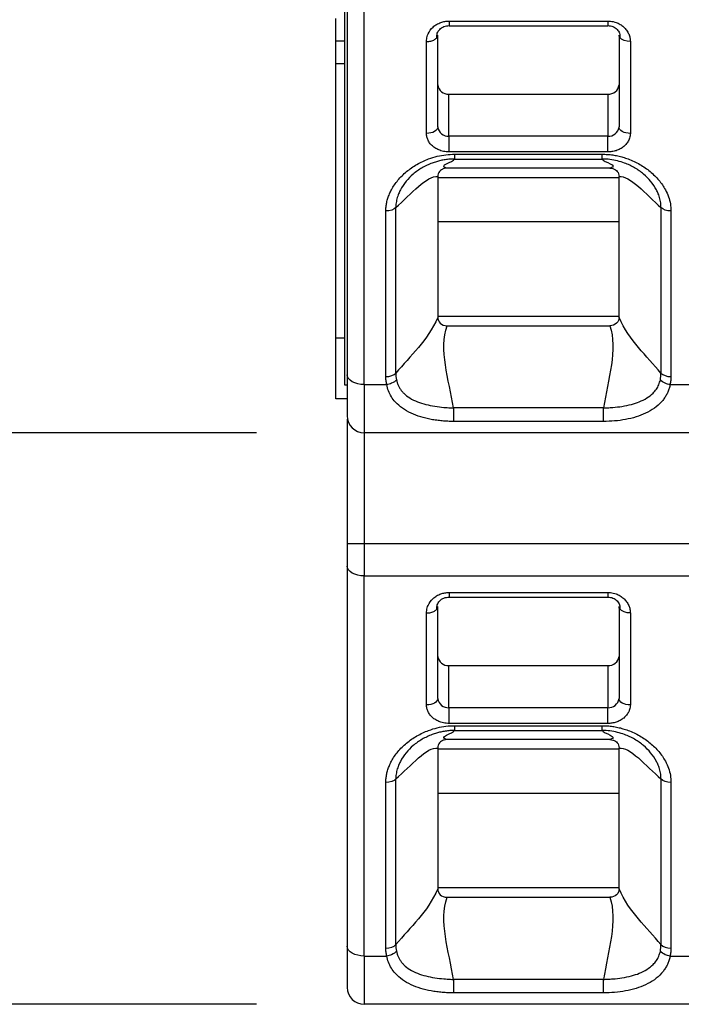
# Model space of a CAD drawing. Header units: millimetres. Extents: x 3 to 274, y 6 to 213.
# Tile 3 of 30: x 54.62 to 62.41, y 58.56 to 70.16. Entities that reach past the tile are written whole.
import ezdxf

# ---------------------------------------------------------------- set-up
doc = ezdxf.new("R2010")
doc.units = ezdxf.units.MM
doc.layers.add('DIMENSIONS', color=140, linetype='Continuous', lineweight=25)
doc.styles.add('SLDTEXTSTYLE0', font='TXT', dxfattribs={"width": 0.7})
doc.dimstyles.new('SLDDIMSTYLE1', dxfattribs={"dimtxt": 2.158008, "dimasz": 3.302, "dimexe": 0, "dimexo": 0.0625, "dimgap": 0.539502, "dimtad": 0, "dimtih": 1, "dimtoh": 1, "dimlfac": 1.5, "dimrnd": 1e-09, "dimzin": 12, "dimdsep": 46, "dimtxsty": 'SLDTEXTSTYLE0', "dimsah": 1, "dimcen": 0.09, "dimadec": 0, "dimazin": 3, "dimtfac": 1, "dimtofl": 0, "dimtmove": 0, "dimatfit": 3, "dimfxl": 1, "dimfrac": 2, "dimtolj": 1, "dimtzin": 12, "dimarcsym": 0})

# ---------------------------------------------------------------- blocks, each defined once
blk = doc.blocks.new('_D_1')
at = {"layer": 'DIMENSIONS', "transparency": 16777216}
for p, q in [((57.407, 125.996), (46.718, 125.996)), ((49.893, 125.996), (49.893, 103.089)), ((46.686, 99.176), (45.962, 99.176)), ((45.962, 99.176), (45.962, 95.746)), ((53.099, 99.176), (53.824, 99.176)), ((53.824, 99.176), (53.824, 95.746)), ((45.962, 95.746), (46.686, 95.746)), ((53.824, 95.746), (53.099, 95.746)), ((49.893, 65.295), (49.893, 95.263)), ((57.407, 65.295), (46.718, 65.295))]:
    blk.add_line(p, q, dxfattribs=at)
for points in [[(49.893, 125.996), (49.385, 122.694), (50.401, 122.694)], [(49.893, 65.295), (50.401, 68.597), (49.385, 68.597)]]:
    blk.add_solid(points, dxfattribs=at)
at = {"layer": 'DIMENSIONS', "transparency": 16777216, "char_height": 2.1167, "attachment_point": 1, "style": 'SLDTEXTSTYLE0'}
for s, insert in [('91.1', (46.686, 102.388)), ('3.58', (46.686, 98.475))]:
    blk.add_mtext(s, dxfattribs=dict(at, insert=insert))
blk = doc.blocks.new('_D_2')
at = {"layer": 'DIMENSIONS', "transparency": 16777216}
for p, q in [((57.407, 132.729), (36.494, 132.729)), ((39.669, 132.729), (39.669, 103.089)), ((36.462, 99.176), (35.738, 99.176)), ((35.738, 99.176), (35.738, 95.746)), ((42.875, 99.176), (43.6, 99.176)), ((43.6, 99.176), (43.6, 95.746)), ((35.738, 95.746), (36.462, 95.746)), ((43.6, 95.746), (42.875, 95.746)), ((39.669, 58.562), (39.669, 95.263)), ((57.407, 58.562), (36.494, 58.562))]:
    blk.add_line(p, q, dxfattribs=at)
for points in [[(39.669, 132.729), (39.161, 129.427), (40.177, 129.427)], [(39.669, 58.562), (40.177, 61.864), (39.161, 61.864)]]:
    blk.add_solid(points, dxfattribs=at)
at = {"layer": 'DIMENSIONS', "transparency": 16777216, "char_height": 2.1167, "attachment_point": 1, "style": 'SLDTEXTSTYLE0'}
for s, insert in [('111.3', (35.565, 102.388)), ('4.38', (36.462, 98.475))]:
    blk.add_mtext(s, dxfattribs=dict(at, insert=insert))

msp = doc.modelspace()

# ---------------------------------------------------------------- linework, layer by layer
for p, q in [((58.4438, 71.8618), (58.4438, 65.8618)), ((58.4771, 70.4577), (58.4771, 65.9784)), ((58.6771, 65.8637), (58.6771, 70.343)), ((58.3438, 69.9121), (58.3438, 70.1788)), ((59.6771, 70.1479), (61.5438, 70.1479)), ((59.6771, 70.0911), (61.5438, 70.0911)), ((59.5438, 68.8995), (59.5438, 69.9824)), ((61.6771, 69.9824), (61.6771, 68.8995)), ((58.4438, 69.9121), (58.3438, 69.9121)), ((58.3438, 69.6455), (58.3438, 69.9121)), ((59.4105, 68.823), (59.4105, 69.9059)), ((61.8105, 69.9059), (61.8105, 68.823)), ((58.3438, 69.6455), (58.4438, 69.6455)), ((58.3438, 66.4121), (58.3438, 69.6455)), ((59.6751, 68.7902), (59.6751, 69.2873)), ((59.6751, 69.2873), (61.5458, 69.2873)), ((61.5458, 69.2873), (61.5458, 68.7902)), ((59.6771, 68.6045), (59.6771, 68.7902)), ((61.5438, 68.7902), (59.6771, 68.7902)), ((61.5438, 68.6045), (61.5438, 68.7902)), ((61.5438, 68.6045), (59.6771, 68.6045)), ((59.741, 68.5783), (61.4799, 68.5783)), ((59.741, 68.5219), (61.4799, 68.5219)), ((61.5703, 68.4136), (59.6507, 68.4136)), ((59.5438, 68.314), (59.5438, 68.3044)), ((59.5438, 68.3044), (59.5438, 66.666)), ((59.5438, 68.3044), (61.6771, 68.3044)), ((61.6771, 68.3044), (61.6771, 68.314)), ((61.6771, 66.666), (61.6771, 68.3044)), ((58.932, 65.9579), (58.932, 67.9096)), ((59.0497, 65.9984), (59.0497, 67.9502)), ((62.1712, 67.9502), (62.1712, 65.9984)), ((62.289, 67.9096), (62.289, 65.9579)), ((59.5438, 67.784), (61.6771, 67.784)), ((59.5438, 66.666), (59.5438, 66.6555)), ((61.6771, 66.666), (59.5438, 66.666)), ((61.6771, 66.6555), (61.6771, 66.666)), ((59.6527, 66.5568), (61.5683, 66.5568)), ((58.4438, 66.4121), (58.3438, 66.4121)), ((58.3438, 65.6955), (58.3438, 66.4121)), ((58.4438, 65.8618), (58.4771, 65.8618)), ((58.6771, 65.8637), (58.9421, 65.8637)), ((58.6771, 65.8637), (58.6771, 65.2952)), ((62.2788, 65.8637), (62.5421, 65.8637)), ((58.4771, 65.6955), (58.3438, 65.6955)), ((61.4945, 65.5885), (59.7265, 65.5885)), ((58.4771, 65.4579), (58.4771, 63.992)), ((61.4945, 65.4297), (59.7265, 65.4297)), ((73.3438, 65.2952), (58.6771, 65.2952)), ((58.6771, 65.2952), (58.6771, 63.992)), ((58.4771, 63.992), (58.6771, 63.992)), ((58.6771, 63.992), (58.6771, 63.6096)), ((58.6771, 63.992), (73.3438, 63.992)), ((58.4771, 63.7244), (58.4771, 59.2451)), ((58.6771, 63.6096), (73.3438, 63.6096)), ((58.6771, 59.1304), (58.6771, 63.6096)), ((59.6771, 63.4146), (61.5438, 63.4146)), ((59.6771, 63.3577), (61.5438, 63.3577)), ((59.5438, 62.1661), (59.5438, 63.2491)), ((61.6771, 63.2491), (61.6771, 62.1661)), ((59.4105, 62.0896), (59.4105, 63.1726)), ((61.8105, 63.1726), (61.8105, 62.0896)), ((59.6751, 62.0569), (59.6751, 62.554)), ((59.6751, 62.554), (61.5458, 62.554)), ((61.5458, 62.554), (61.5458, 62.0569)), ((59.6771, 61.8712), (59.6771, 62.0569)), ((61.5438, 62.0569), (59.6771, 62.0569)), ((61.5438, 61.8712), (61.5438, 62.0569)), ((61.5438, 61.8712), (59.6771, 61.8712)), ((59.741, 61.8449), (61.4799, 61.8449)), ((59.741, 61.7886), (61.4799, 61.7886)), ((61.5703, 61.6802), (59.6507, 61.6802)), ((59.5438, 61.5806), (59.5438, 61.571)), ((59.5438, 61.571), (59.5438, 59.9327)), ((59.5438, 61.571), (61.6771, 61.571)), ((61.6771, 61.571), (61.6771, 61.5806)), ((61.6771, 59.9327), (61.6771, 61.571)), ((58.932, 59.2245), (58.932, 61.1763)), ((59.0497, 59.2651), (59.0497, 61.2169)), ((62.1712, 61.2169), (62.1712, 59.2651)), ((62.289, 61.1763), (62.289, 59.2245)), ((59.5438, 61.0507), (61.6771, 61.0507)), ((59.5438, 59.9327), (59.5438, 59.9222)), ((61.6771, 59.9327), (59.5438, 59.9327)), ((61.6771, 59.9222), (61.6771, 59.9327)), ((59.6527, 59.8235), (61.5683, 59.8235)), ((58.6771, 59.1304), (58.9421, 59.1304)), ((58.6771, 59.1304), (58.6771, 58.5618)), ((62.2788, 59.1304), (62.5421, 59.1304)), ((61.4945, 58.8552), (59.7265, 58.8552)), ((61.4945, 58.6963), (59.7265, 58.6963)), ((73.3438, 58.5618), (58.6771, 58.5618))]:
    msp.add_line(p, q)
at = {"flags": 128}
for points in [[(59.5438, 68.8995), (59.5412, 68.8845), (59.5337, 68.8702), (59.5213, 68.857), (59.5048, 68.8454), (59.4845, 68.8359), (59.4615, 68.8288), (59.4365, 68.8244), (59.4105, 68.823)], [(61.8105, 68.823), (61.7845, 68.8244), (61.7594, 68.8288), (61.7364, 68.8359), (61.7162, 68.8454), (61.6996, 68.857), (61.6873, 68.8702), (61.6797, 68.8845), (61.6771, 68.8995)], [(58.6771, 65.8637), (58.6381, 65.8659), (58.6006, 65.8725), (58.566, 65.8831), (58.5357, 65.8973), (58.5108, 65.9147), (58.4924, 65.9345), (58.481, 65.9561), (58.4771, 65.9784)], [(58.6771, 63.6096), (58.6381, 63.6118), (58.6006, 63.6184), (58.566, 63.629), (58.5357, 63.6432), (58.5108, 63.6606), (58.4924, 63.6805), (58.481, 63.702), (58.4771, 63.7244)], [(59.5438, 62.1661), (59.5412, 62.1512), (59.5337, 62.1369), (59.5213, 62.1236), (59.5048, 62.112), (59.4845, 62.1025), (59.4615, 62.0955), (59.4365, 62.0911), (59.4105, 62.0896)], [(61.8105, 62.0896), (61.7845, 62.0911), (61.7594, 62.0955), (61.7364, 62.1025), (61.7162, 62.112), (61.6996, 62.1236), (61.6873, 62.1369), (61.6797, 62.1512), (61.6771, 62.1661)], [(58.6771, 59.1304), (58.6381, 59.1326), (58.6006, 59.1391), (58.566, 59.1497), (58.5357, 59.164), (58.5108, 59.1814), (58.4924, 59.2012), (58.481, 59.2227), (58.4771, 59.2451)]]:
    msp.add_lwpolyline(points, dxfattribs=at)
for centre, radius, start, end in [((59.6643, 69.4081), 0.1213, 186.24355, 275.11107), ((61.5566, 69.4081), 0.1213, 264.88893, 353.75645), ((59.6661, 68.9129), 0.1231, 186.67312, 274.6815), ((61.5549, 68.9129), 0.1231, 265.31849, 353.32689), ((58.6771, 65.4952), 0.2, 180, 270), ((59.6643, 62.6748), 0.1213, 186.24355, 275.11107), ((61.5566, 62.6748), 0.1213, 264.88893, 353.75645), ((59.6661, 62.1796), 0.1231, 186.67312, 274.6815), ((61.5549, 62.1796), 0.1231, 265.31849, 353.32689), ((58.6771, 58.7618), 0.2, 180, 270)]:
    msp.add_arc(centre, radius, start, end)
for points, knots in [([(59.4105, 69.9059), (59.4109, 69.916), (59.4117, 69.9361), (59.4182, 69.966), (59.4358, 70.016), (59.4723, 70.0669), (59.529, 70.1093), (59.5764, 70.1315), (59.6265, 70.1455), (59.6602, 70.1471), (59.6771, 70.1479)], [0, 0, 0, 0, 0.0836964, 0.167181, 0.251537, 0.5158065, 0.643222, 0.771023, 0.8852764, 1, 1, 1, 1]), ([(59.5334, 69.9529), (59.533, 69.9696), (59.5322, 70.0024), (59.557, 70.0423), (59.5874, 70.0676), (59.6144, 70.0819), (59.6447, 70.0917), (59.6664, 70.0929), (59.6772, 70.0936)], [0, 0, 0, 0, 0.26716714, 0.52623624, 0.65003875, 0.76959388, 0.88569332, 1, 1, 1, 1]), ([(59.6771, 70.1479), (59.6771, 70.1383), (59.6771, 70.1191), (59.6771, 70.1006), (59.6771, 70.096), (59.6771, 70.094)], [0, 0, 0, 0, 0.3595939, 0.7191878, 1, 1, 1, 1]), ([(59.6771, 70.094), (59.6771, 70.0933), (59.6771, 70.089), (59.6771, 70.0912), (59.6771, 70.0929)], [0, 0, 0, 0, 0.1797127, 1, 1, 1, 1]), ([(61.5438, 70.1479), (61.5549, 70.1476), (61.5772, 70.1468), (61.6102, 70.1409), (61.6488, 70.1296), (61.6916, 70.1095), (61.7337, 70.0781), (61.7685, 70.0395), (61.7927, 69.9967), (61.8079, 69.9515), (61.8096, 69.9212), (61.8105, 69.9059)], [0, 0, 0, 0, 0.0755037, 0.1513025, 0.2288341, 0.3535315, 0.4837095, 0.6135601, 0.7489187, 0.8732882, 1, 1, 1, 1]), ([(61.5438, 70.0936), (61.5546, 70.093), (61.5762, 70.0916), (61.6066, 70.082), (61.6337, 70.0677), (61.6639, 70.0422), (61.6889, 70.0023), (61.6878, 69.9695), (61.6873, 69.9529)], [0, 0, 0, 0, 0.1144494, 0.2306037, 0.3501816, 0.4741422, 0.7332386, 1, 1, 1, 1]), ([(59.5334, 69.9529), (59.5335, 69.953), (59.5432, 69.9613), (59.5435, 69.9719), (59.5438, 69.9824)], [0, 0, 0, 0, 0.0078546, 1, 1, 1, 1]), ([(59.4105, 69.9059), (59.4279, 69.9071), (59.4626, 69.9094), (59.508, 69.9268), (59.525, 69.9442), (59.5334, 69.9529)], [0, 0, 0, 0, 0.3342153, 0.6684306, 1, 1, 1, 1]), ([(59.6771, 68.6045), (59.666, 68.6049), (59.6438, 68.6055), (59.6108, 68.6109), (59.5724, 68.621), (59.5298, 68.639), (59.4876, 68.6672), (59.4527, 68.702), (59.4284, 68.7408), (59.4131, 68.7817), (59.4113, 68.8092), (59.4105, 68.823)], [0, 0, 0, 0, 0.0795968, 0.1592228, 0.2401291, 0.3686016, 0.5000689, 0.6285428, 0.7600114, 0.8792821, 1, 1, 1, 1]), ([(61.8105, 68.823), (61.8101, 68.8139), (61.8093, 68.7957), (61.8027, 68.7687), (61.7904, 68.7372), (61.7684, 68.7023), (61.7339, 68.6677), (61.6915, 68.6391), (61.6442, 68.6192), (61.5942, 68.6067), (61.5607, 68.6053), (61.5438, 68.6045)], [0, 0, 0, 0, 0.07959676, 0.1592228, 0.24012907, 0.3686016, 0.50006889, 0.62854276, 0.7600114, 0.87928211, 1, 1, 1, 1]), ([(58.932, 67.9096), (58.9325, 67.9265), (58.9335, 67.9602), (58.9418, 68.0106), (58.955, 68.0607), (58.9737, 68.1105), (59.0088, 68.183), (59.071, 68.2749), (59.1732, 68.3758), (59.2952, 68.461), (59.4193, 68.5191), (59.535, 68.5549), (59.6376, 68.5746), (59.7067, 68.5771), (59.741, 68.5783)], [0, 0, 0, 0, 0.0487605, 0.0976194, 0.1469346, 0.1970542, 0.2483101, 0.3728218, 0.4993458, 0.6260135, 0.751153, 0.8363253, 0.9187062, 1, 1, 1, 1]), ([(61.4799, 68.5783), (61.5004, 68.5778), (61.5415, 68.577), (61.6029, 68.57), (61.664, 68.5588), (61.7247, 68.543), (61.8131, 68.5134), (61.9247, 68.4612), (62.0467, 68.3761), (62.1493, 68.2752), (62.2188, 68.1732), (62.2613, 68.0784), (62.2847, 67.9943), (62.2875, 67.9378), (62.289, 67.9096)], [0, 0, 0, 0, 0.0486271, 0.0974145, 0.1467424, 0.1969789, 0.2484724, 0.3730695, 0.5001052, 0.6266099, 0.7515633, 0.8362858, 0.918557, 1, 1, 1, 1]), ([(59.741, 68.5219), (59.7227, 68.5215), (59.686, 68.5206), (59.6316, 68.5141), (59.5783, 68.5041), (59.527, 68.4908), (59.4515, 68.4656), (59.3556, 68.4201), (59.2522, 68.3466), (59.166, 68.2587), (59.1123, 68.1787), (59.0798, 68.1087), (59.0611, 68.0531), (59.0506, 67.9985), (59.0499, 67.9635), (59.0497, 67.9502)], [0, 0, 0, 0, 0.0501539, 0.1005494, 0.1506512, 0.1999702, 0.2480824, 0.374639, 0.5030021, 0.6240499, 0.7574085, 0.8119851, 0.8808432, 0.9544699, 1, 1, 1, 1]), ([(62.1712, 67.9502), (62.171, 67.9638), (62.1703, 67.9988), (62.1598, 68.0535), (62.1412, 68.1089), (62.1087, 68.1789), (62.055, 68.2589), (61.9682, 68.347), (61.8644, 68.4205), (61.7582, 68.4708), (61.6589, 68.5012), (61.5708, 68.5184), (61.5102, 68.5208), (61.4799, 68.5219)], [0, 0, 0, 0, 0.046459, 0.1193843, 0.1889513, 0.2432183, 0.3764818, 0.4978522, 0.626185, 0.7525796, 0.8338892, 0.9170721, 1, 1, 1, 1]), ([(59.6507, 68.4136), (59.6392, 68.4136), (59.6276, 68.4121), (59.6167, 68.4091), (59.6058, 68.4061), (59.5954, 68.4014), (59.5864, 68.3955), (59.5777, 68.3898), (59.5701, 68.3828), (59.5641, 68.3752), (59.5577, 68.3672), (59.5529, 68.3582), (59.5496, 68.349), (59.5456, 68.3377), (59.5438, 68.3258), (59.5438, 68.314)], [0, 0, 0, 0, 0.0000516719, 0.0000516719, 0.0000516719, 0.00010354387, 0.00010354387, 0.00010354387, 0.00015352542, 0.00015352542, 0.00015352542, 0.00020601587, 0.00020601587, 0.00020601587, 0.00027077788, 0.00027077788, 0.00027077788, 0.00027077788]), ([(61.5703, 68.4136), (61.5817, 68.4136), (61.5934, 68.4121), (61.6043, 68.4091), (61.6152, 68.4061), (61.6256, 68.4014), (61.6346, 68.3955), (61.6432, 68.3898), (61.6508, 68.3828), (61.6569, 68.3752), (61.6632, 68.3672), (61.6681, 68.3582), (61.6713, 68.349), (61.6754, 68.3377), (61.6771, 68.3258), (61.6771, 68.314)], [0, 0, 0, 0, 0.0000516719, 0.0000516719, 0.0000516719, 0.00010354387, 0.00010354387, 0.00010354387, 0.00015352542, 0.00015352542, 0.00015352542, 0.00020601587, 0.00020601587, 0.00020601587, 0.00027077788, 0.00027077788, 0.00027077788, 0.00027077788]), ([(59.5438, 66.6555), (59.5438, 66.6306), (59.5527, 66.6054), (59.5921, 66.5677), (59.6221, 66.5568), (59.6527, 66.5568)], [0, 0, 0, 0, 0.5, 0.5, 1, 1, 1, 1]), ([(61.6771, 66.6555), (61.6771, 66.6306), (61.6683, 66.6054), (61.6289, 66.5677), (61.5989, 66.5568), (61.5683, 66.5568)], [0, 0, 0, 0, 0.5, 0.5, 1, 1, 1, 1]), ([(58.9421, 65.8637), (58.9392, 65.8795), (58.9333, 65.9107), (58.9324, 65.9423), (58.932, 65.9579)], [0, 0, 0, 0, 0.5062862, 1, 1, 1, 1]), ([(59.0572, 65.9197), (59.0443, 65.9042), (59.0089, 65.8795), (58.9622, 65.8666), (58.9421, 65.8637)], [0, 0, 0, 0, 0.5714286, 1, 1, 1, 1]), ([(59.0572, 65.9197), (59.06, 65.9077), (59.0657, 65.8834), (59.0798, 65.8496), (59.0975, 65.8175), (59.1188, 65.7878), (59.1547, 65.7478), (59.2143, 65.7022), (59.3313, 65.6451), (59.4696, 65.6121), (59.5921, 65.5964), (59.6538, 65.5921), (59.6909, 65.5899), (59.715, 65.589), (59.7265, 65.5885)], [0, 0, 0, 0, 0.0489554, 0.0988149, 0.1491914, 0.1996764, 0.2498788, 0.3706556, 0.5040359, 0.7567377, 0.877683, 0.9204851, 0.9622782, 1, 1, 1, 1]), ([(61.4945, 65.5885), (61.5111, 65.5892), (61.5475, 65.5906), (61.6207, 65.5956), (61.7162, 65.6065), (61.821, 65.6278), (61.9203, 65.66), (62.0065, 65.7034), (62.073, 65.7547), (62.118, 65.8085), (62.1481, 65.8605), (62.1586, 65.9002), (62.1637, 65.9197)], [0, 0, 0, 0, 0.0546298, 0.1198138, 0.2429454, 0.3785428, 0.4961912, 0.629157, 0.7524311, 0.8364804, 0.9195478, 1, 1, 1, 1]), ([(62.2788, 65.8637), (62.2588, 65.8666), (62.212, 65.8795), (62.1766, 65.9042), (62.1637, 65.9197)], [0, 0, 0, 0, 0.4285714, 1, 1, 1, 1]), ([(62.289, 65.9579), (62.2885, 65.9423), (62.2876, 65.9107), (62.2818, 65.8795), (62.2788, 65.8637)], [0, 0, 0, 0, 0.4937138, 1, 1, 1, 1]), ([(59.7265, 65.4297), (59.7048, 65.43), (59.6611, 65.4305), (59.5957, 65.4351), (59.5301, 65.4424), (59.4442, 65.4563), (59.3409, 65.4811), (59.2269, 65.5241), (59.1252, 65.5817), (59.0491, 65.649), (58.9961, 65.7194), (58.9607, 65.788), (58.9483, 65.8386), (58.9421, 65.8637)], [0, 0, 0, 0, 0.058255, 0.1172317, 0.1774858, 0.2395388, 0.3612724, 0.4857606, 0.6133895, 0.7386835, 0.8284557, 0.9150481, 1, 1, 1, 1]), ([(62.2788, 65.8637), (62.2755, 65.8487), (62.2688, 65.8185), (62.2527, 65.7758), (62.2323, 65.7349), (62.2072, 65.6961), (62.1642, 65.6432), (62.0956, 65.5823), (61.9941, 65.5239), (61.8802, 65.4804), (61.7568, 65.4511), (61.6274, 65.433), (61.5383, 65.4308), (61.4945, 65.4297)], [0, 0, 0, 0, 0.0505065, 0.1013539, 0.1528887, 0.2054438, 0.2593331, 0.3861034, 0.5146838, 0.6392232, 0.7611163, 0.8824984, 1, 1, 1, 1]), ([(59.7265, 65.5885), (59.7265, 65.5585), (59.7265, 65.5252), (59.7265, 65.4675), (59.7265, 65.4434), (59.7265, 65.4297)], [0, 0, 0, 0, 0.5, 0.5, 1, 1, 1, 1]), ([(61.4945, 65.4297), (61.4945, 65.4434), (61.4945, 65.4675), (61.4945, 65.5252), (61.4945, 65.5585), (61.4945, 65.5885)], [0, 0, 0, 0, 0.5, 0.5, 1, 1, 1, 1]), ([(59.4105, 63.1726), (59.4109, 63.1826), (59.4117, 63.2028), (59.4182, 63.2327), (59.4358, 63.2826), (59.4723, 63.3336), (59.529, 63.376), (59.5764, 63.3982), (59.6265, 63.4122), (59.6602, 63.4138), (59.6771, 63.4146)], [0, 0, 0, 0, 0.0836964, 0.167181, 0.251537, 0.5158065, 0.643222, 0.771023, 0.8852764, 1, 1, 1, 1]), ([(59.5334, 63.2196), (59.533, 63.2362), (59.5322, 63.269), (59.557, 63.309), (59.5874, 63.3343), (59.6144, 63.3486), (59.6447, 63.3583), (59.6664, 63.3596), (59.6772, 63.3602)], [0, 0, 0, 0, 0.2671671, 0.5262362, 0.6500388, 0.7695939, 0.8856933, 1, 1, 1, 1]), ([(59.6771, 63.4146), (59.6771, 63.405), (59.6771, 63.3858), (59.6771, 63.3673), (59.6771, 63.3627), (59.6771, 63.3607)], [0, 0, 0, 0, 0.3595939, 0.7191878, 1, 1, 1, 1]), ([(59.6771, 63.3607), (59.6771, 63.3599), (59.6771, 63.3557), (59.6771, 63.3578), (59.6771, 63.3596)], [0, 0, 0, 0, 0.17971273, 1, 1, 1, 1]), ([(61.5438, 63.4146), (61.5549, 63.4142), (61.5772, 63.4135), (61.6102, 63.4075), (61.6488, 63.3963), (61.6916, 63.3762), (61.7337, 63.3448), (61.7685, 63.3062), (61.7927, 63.2634), (61.8079, 63.2182), (61.8096, 63.1879), (61.8105, 63.1726)], [0, 0, 0, 0, 0.0755037, 0.1513025, 0.2288341, 0.3535315, 0.4837095, 0.6135601, 0.7489187, 0.8732882, 1, 1, 1, 1]), ([(61.5438, 63.3603), (61.5546, 63.3596), (61.5762, 63.3583), (61.6066, 63.3487), (61.6337, 63.3343), (61.6639, 63.3089), (61.6889, 63.2689), (61.6878, 63.2362), (61.6873, 63.2195)], [0, 0, 0, 0, 0.1144494, 0.2306037, 0.3501816, 0.4741422, 0.7332386, 1, 1, 1, 1]), ([(59.5334, 63.2196), (59.5335, 63.2197), (59.5432, 63.228), (59.5435, 63.2386), (59.5438, 63.2491)], [0, 0, 0, 0, 0.0078546, 1, 1, 1, 1]), ([(59.4105, 63.1726), (59.4279, 63.1737), (59.4626, 63.1761), (59.508, 63.1934), (59.525, 63.2109), (59.5334, 63.2196)], [0, 0, 0, 0, 0.3342153, 0.6684306, 1, 1, 1, 1]), ([(59.6771, 61.8712), (59.666, 61.8715), (59.6438, 61.8722), (59.6108, 61.8776), (59.5724, 61.8876), (59.5298, 61.9056), (59.4876, 61.9339), (59.4527, 61.9687), (59.4284, 62.0074), (59.4131, 62.0484), (59.4113, 62.0758), (59.4105, 62.0896)], [0, 0, 0, 0, 0.0795968, 0.1592228, 0.2401291, 0.3686016, 0.5000689, 0.6285428, 0.7600114, 0.8792821, 1, 1, 1, 1]), ([(61.8105, 62.0896), (61.8101, 62.0805), (61.8093, 62.0623), (61.8027, 62.0353), (61.7904, 62.0038), (61.7684, 61.969), (61.7339, 61.9344), (61.6915, 61.9058), (61.6442, 61.8859), (61.5942, 61.8733), (61.5607, 61.8719), (61.5438, 61.8712)], [0, 0, 0, 0, 0.0795968, 0.1592228, 0.2401291, 0.3686016, 0.5000689, 0.6285428, 0.7600114, 0.8792821, 1, 1, 1, 1]), ([(58.932, 61.1763), (58.9325, 61.1931), (58.9335, 61.2269), (58.9418, 61.2772), (58.955, 61.3273), (58.9737, 61.3771), (59.0088, 61.4497), (59.071, 61.5415), (59.1732, 61.6424), (59.2952, 61.7277), (59.4193, 61.7858), (59.535, 61.8216), (59.6376, 61.8413), (59.7067, 61.8437), (59.741, 61.8449)], [0, 0, 0, 0, 0.0487605, 0.0976194, 0.1469346, 0.1970542, 0.2483101, 0.3728218, 0.4993458, 0.6260135, 0.751153, 0.8363253, 0.9187062, 1, 1, 1, 1]), ([(61.4799, 61.8449), (61.5004, 61.8445), (61.5415, 61.8436), (61.6029, 61.8366), (61.664, 61.8255), (61.7247, 61.8097), (61.8131, 61.7801), (61.9247, 61.7278), (62.0467, 61.6428), (62.1493, 61.5419), (62.2188, 61.4399), (62.2613, 61.3451), (62.2847, 61.261), (62.2875, 61.2044), (62.289, 61.1763)], [0, 0, 0, 0, 0.0486271, 0.0974145, 0.1467424, 0.1969789, 0.2484724, 0.3730695, 0.5001052, 0.6266099, 0.7515633, 0.8362858, 0.918557, 1, 1, 1, 1]), ([(59.741, 61.7886), (59.7227, 61.7882), (59.686, 61.7873), (59.6316, 61.7808), (59.5783, 61.7708), (59.527, 61.7574), (59.4515, 61.7322), (59.3556, 61.6868), (59.2522, 61.6133), (59.166, 61.5254), (59.1123, 61.4454), (59.0798, 61.3753), (59.0611, 61.3197), (59.0506, 61.2651), (59.0499, 61.2302), (59.0497, 61.2169)], [0, 0, 0, 0, 0.05015391, 0.10054939, 0.15065122, 0.1999702, 0.24808237, 0.37463903, 0.50300214, 0.62404993, 0.7574085, 0.81198511, 0.8808432, 0.95446995, 1, 1, 1, 1]), ([(62.1712, 61.2169), (62.171, 61.2305), (62.1703, 61.2655), (62.1598, 61.3202), (62.1412, 61.3756), (62.1087, 61.4456), (62.055, 61.5256), (61.9682, 61.6137), (61.8644, 61.6871), (61.7582, 61.7374), (61.6589, 61.7679), (61.5708, 61.7851), (61.5102, 61.7874), (61.4799, 61.7886)], [0, 0, 0, 0, 0.046459, 0.1193843, 0.1889513, 0.2432183, 0.3764818, 0.4978522, 0.626185, 0.7525796, 0.8338892, 0.9170721, 1, 1, 1, 1]), ([(59.6507, 61.6802), (59.6392, 61.6802), (59.6276, 61.6788), (59.6167, 61.6758), (59.6058, 61.6727), (59.5954, 61.6681), (59.5864, 61.6622), (59.5777, 61.6565), (59.5701, 61.6495), (59.5641, 61.6419), (59.5577, 61.6338), (59.5529, 61.6249), (59.5496, 61.6157), (59.5456, 61.6044), (59.5438, 61.5924), (59.5438, 61.5806)], [0, 0, 0, 0, 0.0000516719, 0.0000516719, 0.0000516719, 0.00010354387, 0.00010354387, 0.00010354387, 0.00015352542, 0.00015352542, 0.00015352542, 0.00020601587, 0.00020601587, 0.00020601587, 0.00027077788, 0.00027077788, 0.00027077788, 0.00027077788]), ([(61.5703, 61.6802), (61.5817, 61.6802), (61.5934, 61.6788), (61.6043, 61.6758), (61.6152, 61.6727), (61.6256, 61.6681), (61.6346, 61.6622), (61.6432, 61.6565), (61.6508, 61.6495), (61.6569, 61.6419), (61.6632, 61.6338), (61.6681, 61.6249), (61.6713, 61.6157), (61.6754, 61.6044), (61.6771, 61.5924), (61.6771, 61.5806)], [0, 0, 0, 0, 0.0000516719, 0.0000516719, 0.0000516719, 0.00010354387, 0.00010354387, 0.00010354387, 0.00015352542, 0.00015352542, 0.00015352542, 0.00020601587, 0.00020601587, 0.00020601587, 0.00027077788, 0.00027077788, 0.00027077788, 0.00027077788]), ([(59.5438, 59.9222), (59.5438, 59.8972), (59.5527, 59.872), (59.5921, 59.8343), (59.6221, 59.8235), (59.6527, 59.8235)], [0, 0, 0, 0, 0.5, 0.5, 1, 1, 1, 1]), ([(61.6771, 59.9222), (61.6771, 59.8972), (61.6683, 59.872), (61.6289, 59.8343), (61.5989, 59.8235), (61.5683, 59.8235)], [0, 0, 0, 0, 0.5, 0.5, 1, 1, 1, 1]), ([(58.9421, 59.1304), (58.9392, 59.1462), (58.9333, 59.1774), (58.9324, 59.209), (58.932, 59.2245)], [0, 0, 0, 0, 0.50628619, 1, 1, 1, 1]), ([(59.0572, 59.1864), (59.0443, 59.1709), (59.0089, 59.1462), (58.9622, 59.1332), (58.9421, 59.1304)], [0, 0, 0, 0, 0.5714286, 1, 1, 1, 1]), ([(59.0572, 59.1864), (59.06, 59.1743), (59.0657, 59.1501), (59.0798, 59.1163), (59.0975, 59.0842), (59.1188, 59.0545), (59.1547, 59.0145), (59.2143, 58.9689), (59.3313, 58.9118), (59.4696, 58.8788), (59.5921, 58.863), (59.6538, 58.8588), (59.6909, 58.8565), (59.715, 58.8556), (59.7265, 58.8552)], [0, 0, 0, 0, 0.0489554, 0.0988149, 0.1491914, 0.1996764, 0.2498788, 0.3706556, 0.5040359, 0.7567377, 0.877683, 0.9204851, 0.9622782, 1, 1, 1, 1]), ([(61.4945, 58.8552), (61.5111, 58.8558), (61.5475, 58.8572), (61.6207, 58.8623), (61.7162, 58.8732), (61.821, 58.8945), (61.9203, 58.9267), (62.0065, 58.9701), (62.073, 59.0214), (62.118, 59.0752), (62.1481, 59.1272), (62.1586, 59.1669), (62.1637, 59.1864)], [0, 0, 0, 0, 0.0546298, 0.1198138, 0.2429454, 0.3785428, 0.4961912, 0.629157, 0.7524311, 0.8364804, 0.9195478, 1, 1, 1, 1]), ([(62.2788, 59.1304), (62.2588, 59.1332), (62.212, 59.1462), (62.1766, 59.1709), (62.1637, 59.1864)], [0, 0, 0, 0, 0.4285714, 1, 1, 1, 1]), ([(62.289, 59.2245), (62.2885, 59.209), (62.2876, 59.1774), (62.2818, 59.1462), (62.2788, 59.1304)], [0, 0, 0, 0, 0.4937138, 1, 1, 1, 1]), ([(59.7265, 58.6963), (59.7048, 58.6966), (59.6611, 58.6972), (59.5957, 58.7017), (59.5301, 58.7091), (59.4442, 58.723), (59.3409, 58.7478), (59.2269, 58.7908), (59.1252, 58.8484), (59.0491, 58.9156), (58.9961, 58.9861), (58.9607, 59.0546), (58.9483, 59.1053), (58.9421, 59.1304)], [0, 0, 0, 0, 0.058255, 0.1172317, 0.1774858, 0.2395388, 0.3612724, 0.4857606, 0.6133895, 0.7386835, 0.8284557, 0.9150481, 1, 1, 1, 1]), ([(62.2788, 59.1304), (62.2755, 59.1154), (62.2688, 59.0852), (62.2527, 59.0425), (62.2323, 59.0016), (62.2072, 58.9628), (62.1642, 58.9098), (62.0956, 58.849), (61.9941, 58.7906), (61.8802, 58.7471), (61.7568, 58.7178), (61.6274, 58.6997), (61.5383, 58.6974), (61.4945, 58.6963)], [0, 0, 0, 0, 0.0505065, 0.1013539, 0.1528887, 0.2054438, 0.2593331, 0.3861034, 0.5146838, 0.6392232, 0.7611163, 0.8824984, 1, 1, 1, 1]), ([(59.7265, 58.8552), (59.7265, 58.8252), (59.7265, 58.7918), (59.7265, 58.7342), (59.7265, 58.7101), (59.7265, 58.6963)], [0, 0, 0, 0, 0.5, 0.5, 1, 1, 1, 1]), ([(61.4945, 58.6963), (61.4945, 58.7101), (61.4945, 58.7342), (61.4945, 58.7918), (61.4945, 58.8252), (61.4945, 58.8552)], [0, 0, 0, 0, 0.5, 0.5, 1, 1, 1, 1])]:
    msp.add_open_spline(points, degree=3, knots=knots)
for points in [[(61.5438, 70.1479), (61.5438, 70.1274), (61.5438, 70.0948), (61.5438, 70.0888), (61.5438, 70.0929)], [(61.6873, 69.9531), (61.6806, 69.9624), (61.6771, 69.9724), (61.6771, 69.9824)], [(61.8105, 69.9059), (61.7581, 69.9059), (61.7073, 69.9254), (61.6873, 69.9531)], [(59.741, 68.5783), (59.741, 68.5465), (59.741, 68.5253), (59.741, 68.5219)], [(61.4799, 68.5219), (61.4799, 68.5253), (61.4799, 68.5465), (61.4799, 68.5783)], [(59.6507, 68.4136), (59.5331, 68.4444), (59.7286, 68.4864), (59.741, 68.5219)], [(61.4799, 68.5219), (61.4924, 68.4864), (61.6878, 68.4444), (61.5703, 68.4136)], [(59.0497, 67.9502), (59.2236, 68.103), (59.4208, 68.3359), (59.5438, 68.314)], [(61.6771, 68.314), (61.8001, 68.3359), (61.9973, 68.103), (62.1712, 67.9502)], [(59.0497, 67.9502), (59.0271, 67.9258), (58.9801, 67.9096), (58.932, 67.9096)], [(62.289, 67.9096), (62.2409, 67.9096), (62.1938, 67.9258), (62.1712, 67.9502)], [(59.5438, 66.6555), (59.4192, 66.3784), (59.2225, 66.2057), (59.0497, 65.9984)], [(62.1712, 65.9984), (61.9984, 66.2057), (61.8018, 66.3784), (61.6771, 66.6555)], [(59.7265, 65.5885), (59.6749, 65.9221), (59.5554, 66.2829), (59.6527, 66.5568)], [(61.5683, 66.5568), (61.6655, 66.2829), (61.546, 65.9221), (61.4945, 65.5885)], [(58.4771, 65.9784), (58.4771, 65.6756), (58.4771, 65.4952), (58.4771, 65.4952)], [(58.932, 65.9579), (58.9801, 65.9579), (59.0271, 65.9741), (59.0497, 65.9984)], [(59.0497, 65.9984), (59.0493, 65.9739), (59.0517, 65.9476), (59.0572, 65.9197)], [(62.1637, 65.9197), (62.1693, 65.9476), (62.1716, 65.9739), (62.1712, 65.9984)], [(62.1712, 65.9984), (62.1938, 65.9741), (62.2409, 65.9579), (62.289, 65.9579)], [(58.4771, 63.992), (58.4771, 63.8963), (58.4771, 63.8028), (58.4771, 63.7244)], [(61.5438, 63.4146), (61.5438, 63.3941), (61.5438, 63.3614), (61.5438, 63.3554), (61.5438, 63.3596)], [(61.6873, 63.2198), (61.6806, 63.229), (61.6771, 63.239), (61.6771, 63.2491)], [(61.8105, 63.1726), (61.7581, 63.1726), (61.7073, 63.192), (61.6873, 63.2198)], [(59.741, 61.8449), (59.741, 61.8132), (59.741, 61.792), (59.741, 61.7886)], [(61.4799, 61.7886), (61.4799, 61.792), (61.4799, 61.8132), (61.4799, 61.8449)], [(59.6507, 61.6802), (59.5331, 61.7111), (59.7286, 61.7531), (59.741, 61.7886)], [(61.4799, 61.7886), (61.4924, 61.7531), (61.6878, 61.7111), (61.5703, 61.6802)], [(59.0497, 61.2169), (59.2236, 61.3697), (59.4208, 61.6026), (59.5438, 61.5806)], [(61.6771, 61.5806), (61.8001, 61.6026), (61.9973, 61.3697), (62.1712, 61.2169)], [(59.0497, 61.2169), (59.0271, 61.1925), (58.9801, 61.1763), (58.932, 61.1763)], [(62.289, 61.1763), (62.2409, 61.1763), (62.1938, 61.1925), (62.1712, 61.2169)], [(59.5438, 59.9222), (59.4192, 59.6451), (59.2225, 59.4723), (59.0497, 59.2651)], [(62.1712, 59.2651), (61.9984, 59.4723), (61.8018, 59.6451), (61.6771, 59.9222)], [(59.7265, 58.8552), (59.6749, 59.1888), (59.5554, 59.5496), (59.6527, 59.8235)], [(61.5683, 59.8235), (61.6655, 59.5496), (61.546, 59.1888), (61.4945, 58.8552)], [(58.4771, 59.2451), (58.4771, 58.9422), (58.4771, 58.7618), (58.4771, 58.7618)], [(58.932, 59.2245), (58.9801, 59.2245), (59.0271, 59.2408), (59.0497, 59.2651)], [(59.0497, 59.2651), (59.0493, 59.2406), (59.0517, 59.2143), (59.0572, 59.1864)], [(62.1637, 59.1864), (62.1693, 59.2143), (62.1716, 59.2406), (62.1712, 59.2651)], [(62.1712, 59.2651), (62.1938, 59.2408), (62.2409, 59.2245), (62.289, 59.2245)]]:
    msp.add_open_spline(points, degree=3)

# ---------------------------------------------------------------- dimensions: what is measured, and where the dimension line sits
at = {"layer": 'DIMENSIONS'}
for base, p1, p2, picture, middle in [((39.6687, 132.7291), (58.6771, 58.5618), (58.6771, 132.7291), '_D_2', (39.6687, 99.1759)), ((49.8927, 65.2952), (58.6771, 125.9958), (58.6771, 65.2952), '_D_1', (49.8927, 99.1759))]:
    dim = msp.add_linear_dim(base=base, p1=p1, p2=p2, angle=90, dimstyle='SLDDIMSTYLE1', dxfattribs=at)
    dim.commit()
    dim.dimension.update_dxf_attribs({"geometry": picture, "text_midpoint": middle, "dimtype": 160})

doc.saveas('drawing.dxf')
